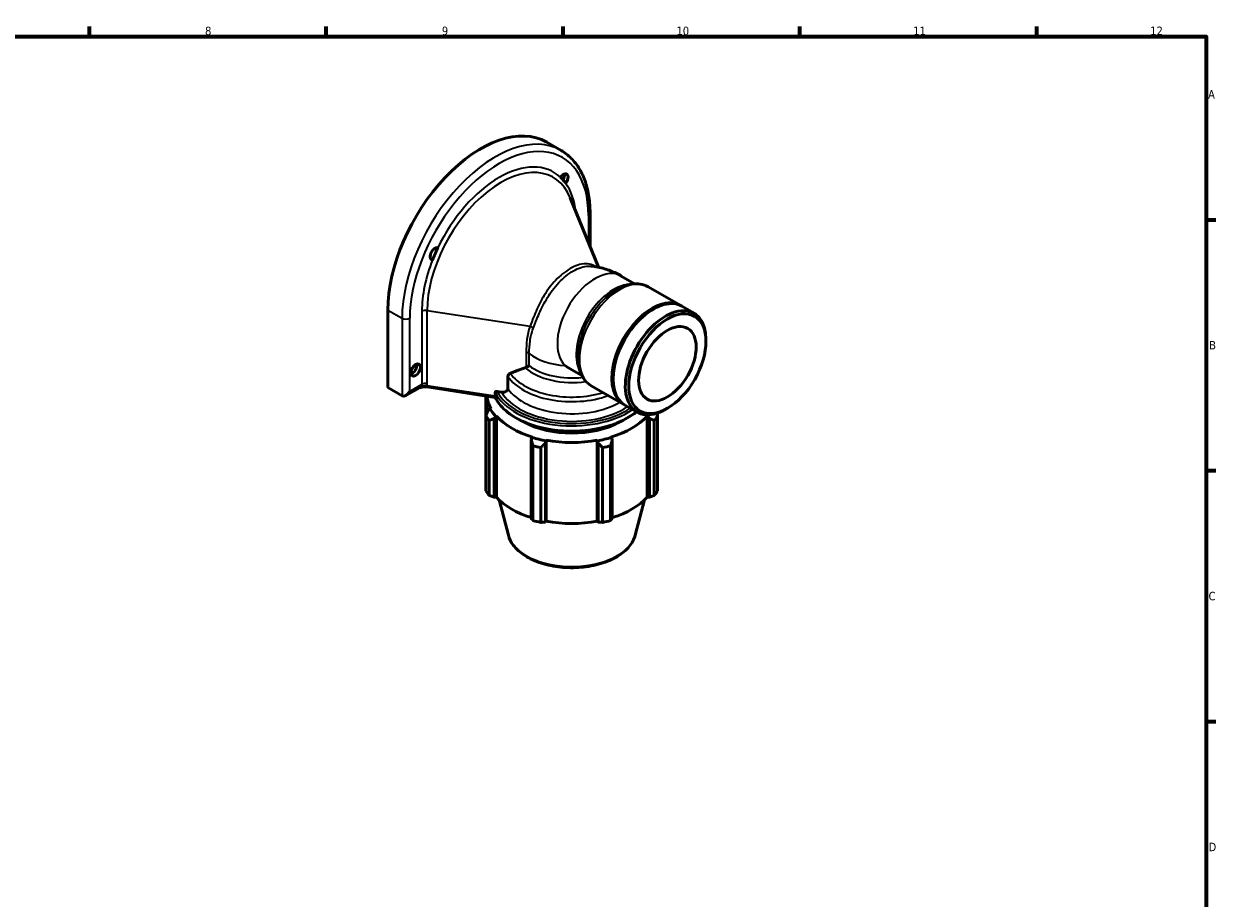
# Model space of a CAD drawing. Header units: millimetres. Extents: x 0 to 908, y 0 to 742.
# Tile 4 of 4: x 471 to 824, y 319 to 578. Entities that reach past the tile are written whole.
import ezdxf

# ---------------------------------------------------------------- set-up
doc = ezdxf.new("R2010")
doc.units = ezdxf.units.MM
for name, color, linetype, lineweight in [('Border (ISO)', 7, 'Continuous', 70), ('Visible (ISO)', 7, 'Continuous', 50), ('Visible Narrow (ISO)', 7, 'Continuous', 35)]:
    doc.layers.add(name, color=color, linetype=linetype, lineweight=lineweight)
doc.styles.add('Note Text (ISO)', font='tahoma.ttf')

# ---------------------------------------------------------------- blocks, each defined once
blk = doc.blocks.new('Borders Default Border')
at = {"layer": 'Border (ISO)'}
for p, q in [((490.58, 574), (490.58, 576.9)), ((560.67, 574), (560.67, 576.9)), ((630.75, 574), (630.75, 576.9)), ((700.83, 574), (700.83, 576.9)), ((770.92, 574), (770.92, 576.9)), ((821, 519.75), (823.9, 519.75)), ((821, 445.5), (823.9, 445.5)), ((821, 371.25), (823.9, 371.25))]:
    blk.add_line(p, q, dxfattribs=at)
at = {"layer": 'Border (ISO)', "flags": 128}
blk.add_lwpolyline([(20, 20), (20, 574), (821, 574), (821, 20), (20, 20)], dxfattribs=at)
at = {"layer": 'Border (ISO)', "color": 232, "true_color": 0xca0064, "char_height": 2.5, "attachment_point": 7, "style": 'Note Text (ISO)'}
for s, insert in [('8', (524.81, 574.34)), ('9', (594.88, 574.35)), ('10', (664.29, 574.35)), ('11', (734.37, 574.4)), ('12', (804.46, 574.4)), ('A', (821.59, 555.62)), ('B', (821.89, 481.37)), ('C', (821.73, 407.08)), ('D', (821.73, 332.88))]:
    blk.add_mtext(s, dxfattribs=dict(at, insert=insert))

msp = doc.modelspace()

# ---------------------------------------------------------------- linework, layer by layer
at = {"layer": 'Visible (ISO)'}
for p, q in [((625.908, 542.703), (630.137, 540.268)), ((641.19, 505.687), (632.831, 526.253)), ((638.726, 511.749), (638.726, 521.692)), ((591.761, 508.653), (591.42, 508.849)), ((651.908, 500.816), (647.96, 503.09)), ((655.922, 499.896), (665.547, 494.354)), ((665.9, 494.15), (669.513, 492.069)), ((578.869, 470.069), (578.869, 493.026)), ((657.077, 493.091), (657.429, 493.296)), ((673.026, 483.725), (673.026, 484.314)), ((614.428, 469.803), (614.428, 473.38)), ((636.262, 473.647), (633.346, 475.326)), ((645.538, 473.053), (645.538, 472.646)), ((578.869, 470.069), (583.097, 467.634)), ((584.24, 467.747), (588.229, 470.044)), ((590.489, 470.261), (610.693, 467.169)), ((639.073, 470.637), (648.697, 465.095)), ((607.911, 467.595), (607.911, 461.68)), ((608.206, 467.549), (608.206, 462.399)), ((610.689, 467.506), (610.689, 468.643)), ((611.251, 468.965), (612.529, 468.77)), ((609.111, 463.874), (608.596, 463.339)), ((609.368, 463.921), (609.111, 463.874)), ((649.051, 464.891), (652.664, 462.81)), ((658.426, 462.452), (658.426, 462.399)), ((658.721, 461.68), (658.721, 462.549)), ((661.644, 463.961), (661.135, 463.665)), ((607.911, 439.55), (607.911, 461.68)), ((608.887, 460.322), (608.887, 438.193)), ((610.325, 460.935), (610.804, 461.52)), ((610.325, 437.636), (610.325, 460.935)), ((610.804, 461.52), (611.043, 461.592)), ((611.043, 461.592), (611.043, 437.636)), ((655.589, 461.592), (655.828, 461.52)), ((655.589, 461.592), (655.589, 437.636)), ((655.828, 461.52), (656.307, 460.935)), ((656.307, 460.935), (656.307, 437.636)), ((657.745, 438.193), (657.745, 460.322)), ((658.721, 461.68), (658.721, 439.55)), ((621.597, 455.305), (621.347, 454.588)), ((621.722, 455.443), (621.597, 455.305)), ((645.035, 455.305), (644.911, 455.443)), ((645.285, 454.588), (645.035, 455.305)), ((621.347, 454.588), (621.347, 431.288)), ((621.817, 430.748), (621.817, 452.877)), ((624.174, 452.315), (624.174, 430.185)), ((625.522, 453.592), (625.684, 454.33)), ((625.522, 430.293), (625.522, 453.592)), ((625.684, 454.33), (625.765, 454.478)), ((625.765, 454.478), (625.765, 430.523)), ((640.867, 454.478), (640.948, 454.33)), ((640.867, 454.478), (640.867, 430.523)), ((640.948, 454.33), (641.11, 453.592)), ((641.11, 453.592), (641.11, 430.293)), ((642.458, 430.185), (642.458, 452.315)), ((644.815, 452.877), (644.815, 430.748)), ((645.285, 431.288), (645.285, 454.588)), ((611.043, 437.636), (610.325, 437.636)), ((656.307, 437.636), (655.589, 437.636)), ((614.569, 426.386), (611.821, 436.839)), ((652.063, 426.386), (654.811, 436.839)), ((625.765, 430.523), (625.522, 430.293)), ((641.11, 430.293), (640.867, 430.523))]:
    msp.add_line(p, q, dxfattribs=at)
for centre, major_axis, ratio, start_param, end_param in [((606.446, 508.906), (19.462, 33.797), 0.5780931, 0, 2.3542608), ((630.806, 531.534), (0.998, 1.733), 0.5780931, 4.4658775, 7.7116007), ((629.731, 532.153), (0.998, 1.733), 0.5780931, 4.7049885, 5.7170611), ((611.82, 505.812), (16.135, 28.019), 0.5780931, 6.0269275, 6.1505507), ((592.834, 509.668), (-0.998, -1.733), 0.5780931, 3.2801062, 6.5258294), ((591.759, 510.287), (0.998, 1.733), 0.5780931, 3.7077169, 3.9261804), ((611.82, 505.812), (-16.135, -28.019), 0.5780931, 4.8411562, 4.9647794), ((657.475, 479.521), (8.425, 14.63), 0.5780931, 0, 3.1415927), ((657.122, 479.724), (8.425, 14.63), 0.5780931, 6.2622814, 9.4456819), ((657.122, 479.724), (-8.175, -14.196), 0.5780931, 3.9289245, 5.4958534), ((661.089, 477.44), (8.425, 14.63), 0.5780931, 5.4958534, 10.2121098), ((586.032, 475.865), (0.998, 1.733), 0.5780931, 3.7077169, 5.7170611), ((633.316, 493.433), (-11.095, 19.193), 0.5769785, 2.2327033, 2.3571613), ((584.243, 469.618), (-1.147, -1.983), 0.5769785, 0.0009669, 1.5717632), ((633.316, 468.269), (-25.11, 0), 0.5758617, 0.0501182, 0.3054326), ((633.316, 468.269), (-25.38, 0), 0.5758617, 0.3054326, 0.4799655), ((633.316, 466.945), (-27, 0), 0.5758617, 0.3454353, 0.4399629), ((633.316, 468.269), (25.11, 0), 0.5758617, 3.6215582, 4.2324234), ((633.316, 468.269), (-20.25, 0), 0.5758617, 0.8105522, 2.3310405), ((633.316, 468.269), (25.11, 0), 0.5758617, 5.1923545, 5.8032198), ((633.316, 468.269), (-25.38, 0), 0.5758617, 2.6616271, 2.7011536), ((633.316, 466.945), (27, 0), 0.5758617, 5.8432224, 5.93775), ((633.316, 468.269), (-25.38, 0), 0.5758617, 1.0908308, 1.2653637), ((633.316, 468.269), (-25.38, 0), 0.5758617, 1.8762289, 2.0507619), ((633.316, 466.945), (27, 0), 0.5758617, 4.2724261, 4.3669537), ((633.316, 468.269), (25.11, 0), 0.5758617, 4.4069564, 5.0178216), ((633.316, 466.945), (27, 0), 0.5758617, 5.0578243, 5.1523519), ((633.316, 444.815), (-27, 0), 0.5758617, 0.3454353, 0.4399629), ((633.316, 444.313), (-25.11, 0), 0.5758617, 0.4799655, 1.0739634), ((633.316, 444.313), (-25.11, 0), 0.5758617, 2.0676292, 2.6616271), ((633.316, 444.815), (27, 0), 0.5758617, 5.8432224, 5.93775), ((633.316, 444.815), (-27, 0), 0.5758617, 1.1308334, 1.225361), ((633.316, 444.313), (-25.11, 0), 0.5758617, 1.2653637, 1.8762289), ((633.316, 444.815), (-27, 0), 0.5758617, 1.9162316, 2.0107592)]:
    msp.add_ellipse(centre, major_axis=major_axis, ratio=ratio, start_param=start_param, end_param=end_param, dxfattribs=at)
for centre, major_axis in [((661.6, 477.145), (-8.064, -14.003)), ((661.6, 477.145), (-6.018, -10.45)), ((587.107, 475.246), (-0.998, -1.733))]:
    msp.add_ellipse(centre, major_axis=major_axis, ratio=0.5780931, dxfattribs=at)
for points, knots in [([(638.726, 521.692), (638.726, 523.37), (638.612, 524.99), (638.151, 528.08), (637.805, 529.55), (636.879, 532.303), (636.299, 533.586), (634.911, 535.928), (634.101, 536.987), (632.27, 538.837), (631.247, 539.629), (630.137, 540.268)], [1.57079633, 1.57079633, 1.57079633, 1.57079633, 1.7282627, 1.7282627, 1.88572908, 1.88572908, 2.04319545, 2.04319545, 2.20066182, 2.20066182, 2.3581282, 2.3581282, 2.3581282, 2.3581282]), ([(647.96, 503.09), (647.468, 503.373), (646.958, 503.644), (645.896, 504.158), (645.345, 504.401), (644.196, 504.85), (643.599, 505.057), (642.354, 505.425), (641.708, 505.586), (640.364, 505.85), (639.666, 505.953), (638.944, 506.02)], [3.14159265, 3.14159265, 3.14159265, 3.14159265, 3.22083111, 3.22083111, 3.30006956, 3.30006956, 3.37930801, 3.37930801, 3.45854646, 3.45854646, 3.53778491, 3.53778491, 3.53778491, 3.53778491]), ([(655.922, 499.896), (655.202, 500.311), (654.405, 500.589), (652.742, 500.861), (651.878, 500.857), (650.136, 500.599), (649.257, 500.346), (647.514, 499.626), (646.648, 499.159), (644.953, 498.037), (644.124, 497.382), (643.326, 496.649)], [2.3581282, 2.3581282, 2.3581282, 2.3581282, 2.5726043, 2.5726043, 2.7870803, 2.7870803, 3.0015564, 3.0015564, 3.2160324, 3.2160324, 3.4305085, 3.4305085, 3.4305085, 3.4305085]), ([(635.559, 483.161), (635.325, 482.103), (635.175, 481.057), (635.056, 479.028), (635.086, 478.045), (635.338, 476.175), (635.561, 475.289), (636.212, 473.653), (636.642, 472.903), (637.712, 471.601), (638.353, 471.052), (639.073, 470.637)], [4.4273405, 4.4273405, 4.4273405, 4.4273405, 4.6418166, 4.6418166, 4.8562927, 4.8562927, 5.0707687, 5.0707687, 5.2852448, 5.2852448, 5.4997209, 5.4997209, 5.4997209, 5.4997209]), ([(619.842, 476.067), (620.026, 476.162), (620.191, 476.253), (620.487, 476.425), (620.617, 476.506), (620.725, 476.577), (620.726, 476.578), (620.727, 476.578)], [0, 0, 0, 0, 0.07275992, 0.07275992, 0.14971848, 0.14971848, 0.15049795, 0.15049795, 0.15049795, 0.15049795]), ([(614.428, 473.38), (614.428, 473.532), (614.477, 473.702), (614.637, 473.968), (614.786, 474.106), (614.993, 474.228), (615.057, 474.26), (615.125, 474.288)], [0, 0, 0, 0, 0.05567566, 0.05567566, 0.11790989, 0.11790989, 0.14143979, 0.14143979, 0.14143979, 0.14143979]), ([(619.565, 475.952), (619.659, 475.983), (619.748, 476.02), (619.832, 476.062), (619.837, 476.065), (619.842, 476.067)], [0.426521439, 0.426521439, 0.426521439, 0.426521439, 0.457607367, 0.457607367, 0.459537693, 0.459537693, 0.459537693, 0.459537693]), ([(588.115, 469.979), (588.235, 470.017), (588.354, 470.054), (588.639, 470.134), (588.804, 470.175), (589.14, 470.242), (589.31, 470.267), (589.651, 470.3), (589.822, 470.307), (590.163, 470.3), (590.331, 470.285), (590.489, 470.261)], [0.16268144, 0.16268144, 0.16268144, 0.16268144, 0.20656568, 0.20656568, 0.26718634, 0.26718634, 0.32780699, 0.32780699, 0.38842765, 0.38842765, 0.44904831, 0.44904831, 0.44904831, 0.44904831]), ([(612.529, 468.77), (612.774, 468.732), (613.064, 468.731), (613.508, 468.801), (613.744, 468.88), (614.067, 469.072), (614.216, 469.21), (614.379, 469.479), (614.428, 469.65), (614.428, 469.803)], [0.26162944, 0.26162944, 0.26162944, 0.26162944, 0.33775408, 0.33775408, 0.4083777, 0.4083777, 0.47116904, 0.47116904, 0.52735019, 0.52735019, 0.52735019, 0.52735019]), ([(610.689, 467.506), (610.689, 467.423), (610.682, 467.349), (610.67, 467.294), (610.67, 467.293), (610.67, 467.292)], [0, 0, 0, 0, 0.030374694, 0.030374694, 0.030915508, 0.030915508, 0.030915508, 0.030915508]), ([(652.48, 462.917), (652.422, 462.869), (652.363, 462.822), (650.818, 461.582), (649.007, 460.538), (644.916, 458.838), (642.635, 458.182), (637.84, 457.323), (635.327, 457.118), (630.319, 457.18), (627.825, 457.445), (623.101, 458.419), (620.873, 459.128), (616.904, 460.927), (615.164, 462.017), (612.391, 464.452), (611.342, 465.791), (610.674, 467.208)], [6.1076494, 6.1076494, 6.1076494, 6.1076494, 6.1204231, 6.1204231, 6.4433832, 6.4433832, 6.7668996, 6.7668996, 7.0897981, 7.0897981, 7.4124614, 7.4124614, 7.7354281, 7.7354281, 8.0590088, 8.0590088, 8.3746575, 8.3746575, 8.3746575, 8.3746575]), ([(610.689, 468.643), (610.689, 468.691), (610.703, 468.745), (610.752, 468.828), (610.796, 468.871), (610.891, 468.93), (610.961, 468.955), (611.092, 468.977), (611.178, 468.976), (611.251, 468.965)], [0, 0, 0, 0, 0.017626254, 0.017626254, 0.036670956, 0.036670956, 0.057594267, 0.057594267, 0.080275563, 0.080275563, 0.080275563, 0.080275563]), ([(652.063, 426.386), (651.755, 425.215), (651.157, 424.099), (649.417, 421.974), (648.229, 420.982), (645.38, 419.253), (643.701, 418.527), (640.057, 417.433), (638.093, 417.065), (634.081, 416.715), (632.034, 416.731), (628.048, 417.145), (626.11, 417.542), (622.524, 418.689), (620.878, 419.44), (618.05, 421.248), (616.866, 422.305), (615.324, 424.391), (614.837, 425.368), (614.569, 426.386)], [5.6480723, 5.6480723, 5.6480723, 5.6480723, 5.938321, 5.938321, 6.2569495, 6.2569495, 6.5879452, 6.5879452, 6.9181858, 6.9181858, 7.246878, 7.246878, 7.575645, 7.575645, 7.9060474, 7.9060474, 8.2368007, 8.2368007, 8.4890947, 8.4890947, 8.4890947, 8.4890947])]:
    msp.add_open_spline(points, degree=3, knots=knots, dxfattribs=at)
for points, weights in [([(615.125, 474.288), (617.556, 475.289), (619.565, 475.952)], [1.00281637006, 1.01172363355, 1.00402325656]), ([(608.596, 463.339), (608.26, 462.535), (607.911, 461.68)], [1.00656352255, 1.01257564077, 1.01779213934]), ([(658.721, 461.68), (658.562, 462.068), (658.406, 462.446)], [1.01779213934, 1.01541470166, 1.0128720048]), ([(608.887, 460.322), (609.621, 460.644), (610.325, 460.935)], [1.01779213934, 1.01257564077, 1.00656352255]), ([(656.307, 460.935), (657.011, 460.644), (657.745, 460.322)], [1.00656352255, 1.01257564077, 1.01779213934]), ([(621.347, 454.588), (621.577, 453.758), (621.817, 452.877)], [1.00656352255, 1.01257564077, 1.01779213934]), ([(624.174, 452.315), (624.861, 452.975), (625.522, 453.592)], [1.01779213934, 1.01257564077, 1.00656352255]), ([(641.11, 453.592), (641.771, 452.975), (642.458, 452.315)], [1.00656352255, 1.01257564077, 1.01779213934]), ([(644.815, 452.877), (645.055, 453.758), (645.285, 454.588)], [1.01779213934, 1.01257564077, 1.00656352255]), ([(608.887, 438.193), (609.621, 437.906), (610.325, 437.636)], [1, 1.00169652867, 1.00257683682]), ([(656.307, 437.636), (657.011, 437.906), (657.745, 438.193)], [1.00257683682, 1.00169652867, 1]), ([(621.347, 431.288), (621.577, 431.021), (621.817, 430.748)], [1.00257683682, 1.00169652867, 1]), ([(644.815, 430.748), (645.055, 431.021), (645.285, 431.288)], [1, 1.00169652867, 1.00257683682]), ([(624.174, 430.185), (624.861, 430.237), (625.522, 430.293)], [1, 1.00169652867, 1.00257683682]), ([(641.11, 430.293), (641.771, 430.237), (642.458, 430.185)], [1.00257683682, 1.00169652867, 1])]:
    msp.add_rational_spline(points, weights, degree=2, dxfattribs=at)
msp.add_open_spline([(610.67, 467.292), (610.662, 467.259), (610.664, 467.23), (610.674, 467.208)], degree=3, dxfattribs=at)
at = {"layer": 'Visible Narrow (ISO)'}
for p, q in [((638.252, 521.033), (638.252, 512.916)), ((578.869, 493.026), (583.097, 490.591)), ((583.097, 490.591), (583.097, 467.634)), ((585.388, 468.959), (585.388, 490.591)), ((588.957, 492.646), (588.957, 471.014)), ((590.519, 471.256), (590.519, 492.888)), ((590.519, 492.888), (620.971, 488.227)), ((619.842, 480.513), (619.842, 476.067)), ((620.727, 476.578), (620.727, 480.167)), ((588.957, 471.014), (585.388, 468.959)), ((610.689, 467.506), (590.404, 470.611))]:
    msp.add_line(p, q, dxfattribs=at)
for centre, major_axis, ratio, start_param, end_param in [((610.674, 506.471), (19.462, 33.797), 0.5780931, 0, 2.3542608), ((611.82, 505.812), (18.654, 32.393), 0.5780931, 5.4958534, 8.6374461), ((612.391, 505.483), (15.436, 26.805), 0.5780931, 5.8596922, 8.6374461), ((611.82, 505.812), (16.135, 28.019), 0.5780931, 6.1505507, 7.9827489), ((611.82, 505.812), (16.135, 28.019), 0.5780931, 5.6188616, 6.0269275), ((637.106, 521.692), (1.62, 0), 0.5758617, 5.4977871, 6.2831853), ((611.82, 505.812), (-16.135, -28.019), 0.5780931, 4.9647794, 5.4958534), ((640.137, 489.505), (-7.823, -13.585), 0.5780931, 3.1415927, 6.1587273), ((647.498, 485.266), (-8.425, -14.63), 0.5780931, 3.1415927, 6.2831853), ((645.714, 486.293), (7.823, 13.585), 0.5780931, 0.3539706, 2.787622), ((646.606, 485.78), (-8.124, -14.107), 0.5780931, 4.213973, 5.210805), ((584.243, 491.25), (1.62, 0), 0.5758617, 3.9269908, 5.4977871), ((590.103, 491.986), (-1.62, 0), 0.5758617, 4.4526098, 5.4977871), ((620.555, 487.325), (-1.525, 0.546), 0.6114536, 3.8826856, 4.658129), ((619.426, 479.611), (-1.62, 0), 0.5758617, 3.7799377, 4.4526098), ((633.316, 485.546), (-15.676, 0), 0.5758617, 0.6383451, 1.448272), ((633.316, 481.957), (-15.676, 0), 0.5758617, 0.6383451, 1.7790218), ((633.316, 477.585), (-20.25, 0), 0.5758617, 0.3688824, 2.1341078), ((633.316, 478.599), (-19.671, 0), 0.5758617, 0.3904416, 2.0618882), ((633.316, 480.943), (16.255, 0), 0.5758617, 3.7039522, 4.9720485), ((586.483, 470.908), (2.473, 0.148), 0.5338865, 5.4639616, 6.2512935), ((590.103, 470.354), (-1.62, 0), 0.5758617, 4.4526098, 5.4977871), ((586.899, 471.81), (3.536, -1.107), 0.6982915, 6.2456711, 6.4983514), ((590.612, 471.062), (-0.123, -0.801), 0.210001, 5.3422044, 6.2831853), ((633.316, 474.008), (-20.25, 0), 0.5758617, 0.3688824, 2.3527947), ((633.316, 470.885), (-23.49, 0), 0.5758617, 0.2688213, 2.5172111), ((633.316, 472.275), (-23.49, 0), 0.5758617, 0.2718643, 2.4439773), ((633.316, 472.684), (-22.99, 0), 0.5758617, 0.284704, 2.4239903), ((633.316, 472.684), (-21.87, 0), 0.5758617, 0.3160167, 2.427468), ((633.316, 428.021), (18.96, 0), 0.5758617, 3.2918778, 6.1329002)]:
    msp.add_ellipse(centre, major_axis=major_axis, ratio=ratio, start_param=start_param, end_param=end_param, dxfattribs=at)
for points, knots in [([(640.378, 505.836), (640.249, 505.929), (640.114, 506.016), (638.811, 506.753), (637.293, 506.893), (634.197, 506.09), (632.66, 505.303), (629.719, 503.08), (628.315, 501.672), (625.975, 498.704), (625.003, 497.195), (623.315, 494.071), (622.613, 492.457), (621.641, 489.987), (621.305, 489.075), (620.971, 488.227)], [-3.8542154, -3.8542154, -3.8542154, -3.8542154, -3.7555896, -3.7555896, -2.9368346, -2.9368346, -2.2343941, -2.2343941, -1.557971, -1.557971, -0.9754005, -0.9754005, -0.375154, -0.375154, 0, 0, 0, 0]), ([(621.906, 487.552), (622.239, 488.42), (622.581, 489.343), (623.569, 491.828), (624.282, 493.442), (625.984, 496.561), (626.96, 498.067), (629.304, 501.026), (630.708, 502.43), (633.641, 504.646), (635.171, 505.43), (637.423, 506.013), (638.216, 506.084), (638.944, 506.017)], [0, 0, 0, 0, 0.375154, 0.375154, 0.9754005, 0.9754005, 1.557971, 1.557971, 2.2343941, 2.2343941, 2.9368346, 2.9368346, 3.3485278, 3.3485278, 3.3485278, 3.3485278]), ([(620.971, 488.227), (620.518, 486.962), (620.231, 485.633), (619.905, 483.04), (619.842, 481.781), (619.842, 480.513)], [-0.97489936, -0.97489936, -0.97489936, -0.97489936, -0.465337, -0.465337, 0, 0, 0, 0]), ([(620.727, 480.167), (620.727, 481.411), (620.8, 482.636), (621.152, 485.12), (621.453, 486.373), (621.906, 487.552)], [0, 0, 0, 0, 0.465337, 0.465337, 0.97489936, 0.97489936, 0.97489936, 0.97489936]), ([(590.404, 470.611), (590.226, 470.618), (590.037, 470.606), (589.534, 470.519), (589.212, 470.408), (588.627, 470.176), (588.382, 470.077), (588.124, 469.985)], [-0.44904831, -0.44904831, -0.44904831, -0.44904831, -0.36965314, -0.36965314, -0.24262087, -0.24262087, -0.16110524, -0.16110524, -0.16110524, -0.16110524])]:
    msp.add_open_spline(points, degree=3, knots=knots, dxfattribs=at)

# ---------------------------------------------------------------- block references
msp.add_blockref('Borders Default Border', (0, 0))

doc.saveas('drawing.dxf')
